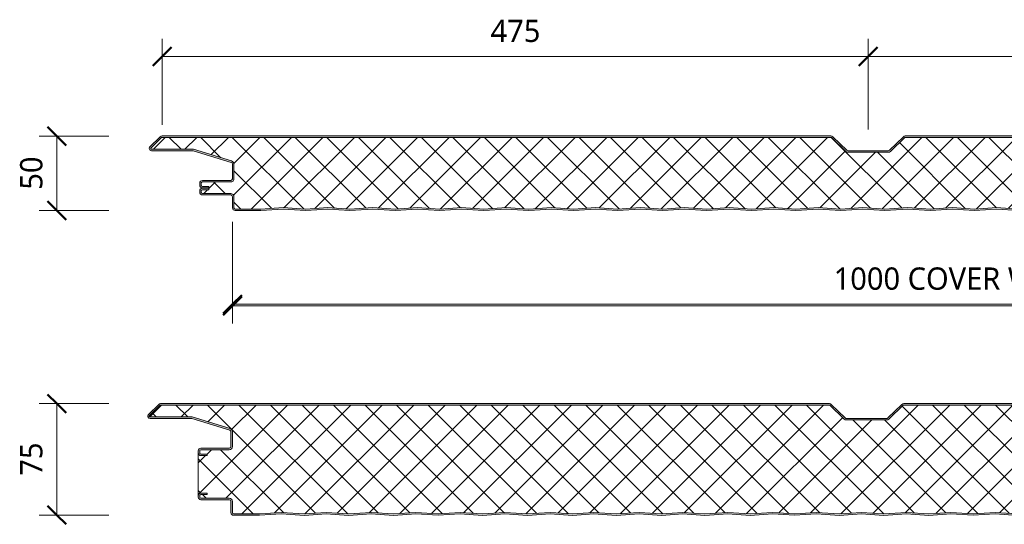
# Model space of a CAD drawing. Header units: millimetres. Extents: x 12686 to 20863, y -5950 to 1224.
# Tile 2 of 10: x 12686 to 13349, y -5386 to -5046. Entities that reach past the tile are written whole.
import ezdxf

# ---------------------------------------------------------------- set-up
doc = ezdxf.new("R2010")
doc.units = ezdxf.units.MM
for name, color, linetype, lineweight in [('A-ANNO-DIMS', 211, 'Continuous', 9), ('A-ANNO-DIMS-5', 211, 'Continuous', 9), ('A-DETL-GENF', 92, 'Continuous', 13)]:
    doc.layers.add(name, color=color, linetype=linetype, lineweight=lineweight)
doc.styles.add('Yu Gothic', font='Yu Gothic.ttf', dxfattribs={"height": 15})
doc.dimstyles.new('Diagonal', dxfattribs={"dimscale": 304.8, "dimtxt": 17.413553, "dimasz": 0.04101, "dimexe": 0.03937, "dimexo": 0.024606, "dimgap": 0.024606, "dimtad": 1, "dimdec": 0, "dimzin": 0, "dimdsep": 46, "dimtxsty": 'Yu Gothic', "dimblk1": 'OBLIQUE', "dimblk2": 'OBLIQUE', "dimsah": 1, "dimcen": 0.09, "dimazin": 0, "dimtfac": 1, "dimtdec": 4, "dimtix": 1, "dimtmove": 0, "dimatfit": 3, "dimfxl": 1, "dimtvp": 1, "dimtfill": 1, "dimtolj": 1, "dimtzin": 0, "dimarcsym": 2})

# ---------------------------------------------------------------- blocks, each defined once
blk = doc.blocks.new('HFX 1000 - 1 RIB - SATINLINE - HFX 1000 50mm - 1 RIB - SATINLINE-4428270-ALL PANELS 3')
at = {"layer": 'A-DETL-GENF'}
h = blk.add_hatch(color=256, dxfattribs=at)
h.paths.add_polyline_path([(259.08, -0.04), (274.65, 0.99), (289.57, -0.01), (304.01, 0.96), (318.87, -0.04), (334.37, 0.99), (349.28, -0.01), (364.37, 0.99), (379.14, 0), (394.09, 0.99), (409.35, -0.03), (424.42, 0.94), (439, -0.04), (454.74, 0.98), (469.42, -0.01), (484.51, 0.99), (499.28, 0), (514.23, 0.99), (529.14, -0.01), (544.51, 0.97), (559.42, -0.03), (575.07, 0.97), (589.7, -0.01), (604.16, 0.96), (619.08, -0.04), (634.65, 0.99), (649.57, -0.01), (664.25, 0.94), (678.87, -0.04), (694.37, 0.99), (709.28, -0.01), (724.37, 0.99), (739.14, 0), (754.09, 0.99), (769, -0.01), (784.37, 0.97), (799.28, -0.03), (814.65, 0.99), (829.57, -0.01), (844.01, 0.96), (858.87, -0.04), (874.37, 0.99), (889.28, -0.01), (904.37, 0.99), (919.14, 0), (934.09, 0.99), (949, -0.01), (964.09, 0.99), (979.2, 0), (996.6, 0.05), (997, 0.19), (997.27, 0.34), (997.57, 0.63), (997.82, 1), (997.96, 1.43), (998, 1.86), (998, 5.96), (997.9, 6.52), (997.76, 6.86), (997.48, 7.23), (997, 7.57), (993.22, 9.75), (992.79, 9.93), (992.32, 9.99), (978.89, 10.04), (978.6, 10.16), (978.35, 10.35), (978.16, 10.59), (978.04, 10.88), (978, 11.19), (977.99, 13.31), (977.94, 13.66), (977.76, 14.09), (977.48, 14.47), (977.1, 14.75), (976.67, 14.93), (976.2, 14.99), (972, 14.99), (972, 13.99), (976.41, 13.97), (976.77, 13.76), (976.98, 13.4), (977, 13.19), (977, 11.19), (977.08, 10.63), (977.3, 10.09), (977.65, 9.64), (978.1, 9.29), (978.63, 9.07), (979.2, 8.99), (992.54, 8.99), (996.77, 6.52), (996.98, 6.16), (997, 5.96), (996.98, 1.61), (996.8, 1.27), (996.49, 1.05), (996.12, 1), (978.1, 1.05), (964, 2), (948.86, 1), (934, 2), (919.14, 1), (904.28, 2), (889.28, 0.99), (874.28, 2), (858.45, 0.99), (844.01, 1.96), (829.57, 0.99), (814.57, 2), (799.28, 0.97), (784, 2), (768.86, 1), (754, 2), (739.14, 1), (724.28, 2), (709.14, 1), (694.28, 2), (678.45, 0.99), (664.01, 1.96), (649.57, 0.99), (634.57, 2), (619.08, 0.96), (604.14, 1.96), (589.7, 0.99), (574.7, 2), (559.14, 0.99), (544.14, 2), (529, 1), (514.14, 2), (499.28, 1), (484.42, 2), (469.28, 1), (454.42, 2), (438.94, 0.97), (424.14, 1.96), (409, 0.99), (394, 2), (379.14, 1), (364.28, 2), (349.28, 0.99), (334.28, 2), (318.45, 0.99), (304.01, 1.96), (289.57, 0.99), (274.57, 2), (259.08, 0.96), (244.14, 1.96), (229.7, 0.99), (214.7, 2), (199, 1), (184.14, 2), (169, 1), (154.14, 2), (139.28, 1), (124.42, 2), (109.42, 0.99), (94.42, 2), (78.94, 0.97), (64.14, 1.96), (48.97, 1), (34, 2), (19.11, 1), (1.59, 1.02), (1.23, 1.23), (1.03, 1.59), (1, 1.8), (1, 9.3), (0.93, 9.86), (0.71, 10.4), (0.36, 10.85), (-0.1, 11.2), (-0.63, 11.42), (-1.2, 11.5), (-20.41, 11.52), (-20.77, 11.73), (-20.97, 12.09), (-21, 12.3), (-20.97, 13.4), (-20.77, 13.76), (-20.41, 13.97), (-20.2, 14), (-16, 14), (-16, 15), (-20.2, 15), (-20.67, 14.93), (-21.15, 14.72), (-21.47, 14.47), (-21.76, 14.1), (-21.94, 13.66), (-22, 13.2), (-21.99, 12.21), (-21.94, 11.83), (-21.76, 11.4), (-21.47, 11.02), (-21, 10.7), (-20.67, 10.56), (-20.2, 10.5), (-0.89, 10.45), (-0.6, 10.33), (-0.35, 10.14), (-0.15, 9.86), (-0.04, 9.61), (0, 9.3), (0, 1.8), (0.1, 1.23), (0.24, 0.9), (0.53, 0.52), (1, 0.2), (1.33, 0.06), (2.22, 0), (19.98, 0.05), (34.05, 1), (49.35, -0.03), (64.14, 0.96), (79, -0.04), (94.51, 0.99), (109.67, 0.01), (124.51, 0.99), (139.28, 0), (154.23, 0.99), (169.14, -0.01), (184.51, 0.97), (199.42, -0.03), (214.79, 0.99), (229.7, -0.01), (244.16, 0.96), (251.62, 0.46)])
h.paths.add_polyline_path([(976.2, 15.19), (976.67, 15.25), (977.1, 15.43), (977.48, 15.72), (977.81, 16.22), (977.94, 16.52), (978, 17.37), (978.04, 19.3), (978.16, 19.59), (978.35, 19.84), (978.63, 20.04), (978.89, 20.15), (979.2, 20.19), (992.54, 20.22), (992.79, 20.25), (993.22, 20.43), (997.1, 22.67), (997.48, 22.96), (997.76, 23.33), (997.94, 23.76), (998, 24.23), (997.99, 28.51), (997.9, 28.97), (997.76, 29.29), (997.48, 29.66), (997, 29.99), (996.67, 30.13), (996.04, 30.19), (966.7, 30.15), (966.36, 30.05), (965.76, 29.67), (965.38, 29.4), (964.92, 29.33), (964.48, 29.47), (963.68, 30.04), (963.32, 30.15), (962.95, 30.19), (953.89, 30.23), (953.6, 30.35), (953.23, 30.7), (953.15, 30.82), (953.04, 31.08), (953, 31.39), (953, 38.39), (952.9, 38.97), (952.76, 39.29), (952.48, 39.66), (952, 39.99), (951.67, 40.13), (951.2, 40.19), (913.85, 40.23), (913.56, 40.35), (913.07, 40.77), (903.63, 49.89), (903.55, 49.96), (902.99, 50.15), (902.66, 50.19), (452.34, 50.15), (452.2, 50.13), (451.67, 49.88), (451.41, 49.68), (441.73, 40.33), (441.48, 40.23), (441.17, 40.19), (413.85, 40.23), (413.56, 40.35), (413.07, 40.77), (403.71, 49.84), (403.4, 50.02), (402.99, 50.15), (402.66, 50.19), (-47.66, 50.15), (-47.79, 50.13), (-48.22, 49.96), (-48.7, 49.58), (-55.75, 42.64), (-55.91, 42.3), (-55.99, 41.93), (-55.98, 41.55), (-55.88, 41.19), (-55.7, 40.86), (-55.44, 40.58), (-55.13, 40.37), (-54.54, 40.21), (-54.26, 40.19), (-26.2, 40.14), (-0.57, 32.28), (-0.33, 32.09), (-0.15, 31.84), (-0.04, 31.56), (0, 31.26), (-0.04, 21.08), (-0.16, 20.79), (-0.35, 20.54), (-0.63, 20.34), (-0.89, 20.23), (-1.2, 20.19), (-20.41, 20.16), (-20.67, 20.13), (-21.1, 19.95), (-21.47, 19.66), (-21.76, 19.29), (-21.94, 18.86), (-22, 18.39), (-22, 16.99), (-21.9, 16.42), (-21.76, 16.09), (-21.47, 15.72), (-21, 15.39), (-20.67, 15.25), (-19.84, 15.19), (-16, 15.24), (-16, 16.19), (-20.41, 16.22), (-20.77, 16.42), (-20.97, 16.78), (-21, 16.99), (-20.97, 18.6), (-20.77, 18.96), (-20.41, 19.16), (-20.2, 19.19), (-1.2, 19.19), (-0.63, 19.26), (-0.1, 19.48), (0.36, 19.83), (0.71, 20.29), (0.93, 20.82), (1, 21.39), (1, 31.26), (0.93, 31.81), (0.72, 32.33), (0.39, 32.78), (-0.05, 33.13), (-0.56, 33.36), (-26.2, 41.19), (-54.54, 41.21), (-54.82, 41.36), (-54.97, 41.61), (-54.99, 41.86), (-54.88, 42.13), (-54.54, 42.49), (-47.66, 49.19), (402.99, 49.19), (412.62, 39.81), (413.07, 39.47), (413.59, 39.26), (414.15, 39.19), (441.17, 39.19), (441.73, 39.26), (442.26, 39.47), (442.71, 39.81), (452.34, 49.19), (902.99, 49.19), (912.62, 39.81), (913.07, 39.47), (913.59, 39.26), (914.15, 39.19), (951.41, 39.16), (951.77, 38.96), (951.98, 38.6), (952, 38.39), (952, 31.39), (952.08, 30.82), (952.3, 30.29), (952.65, 29.83), (953.1, 29.48), (953.63, 29.26), (954.2, 29.19), (963.35, 29.19), (963.67, 28.83), (964.07, 28.55), (964.52, 28.38), (965, 28.32), (965.48, 28.38), (965.93, 28.55), (966.33, 28.83), (966.65, 29.19), (996.41, 29.16), (996.77, 28.96), (996.98, 28.6), (997, 28.39), (996.98, 24.02), (996.77, 23.66), (996.6, 23.54), (992.54, 21.19), (979.2, 21.19), (978.63, 21.11), (978.1, 20.9), (977.65, 20.55), (977.3, 20.09), (977.08, 19.56), (977, 18.99), (976.98, 16.78), (976.77, 16.42), (976.41, 16.22), (976.2, 16.19), (972, 16.19), (972.03, 15.19), (975.62, 15.19)])
h = blk.add_hatch(dxfattribs=at)
h.set_pattern_fill('FP_1', color=256, style=0, pattern_type=2)
h.set_pattern_definition([(45, (-12829.426, 5174.747), (-10.606602, 10.606602), []), (135, (-12829.426, 5174.747), (-10.606602, -10.606602), [])])
h.paths.add_polyline_path([(619.08, 0.96), (634.57, 2), (649.57, 0.99), (664.01, 1.96), (678.87, 0.96), (694.28, 2), (709.28, 0.99), (724.28, 2), (739.14, 1), (754, 2), (769, 0.99), (784, 2), (799.28, 0.97), (814.57, 2), (829.57, 0.99), (844.01, 1.96), (858.87, 0.96), (874.28, 2), (889.28, 0.99), (904.28, 2), (919.14, 1), (934, 2), (949, 0.99), (964, 2), (978.9, 1), (996.49, 1.05), (996.8, 1.27), (996.91, 1.43), (997, 1.8), (997, 5.96), (996.9, 6.36), (996.6, 6.65), (992.54, 8.99), (979.2, 8.99), (978.63, 9.07), (978.1, 9.29), (977.65, 9.64), (977.3, 10.09), (977.08, 10.63), (977, 11.19), (977, 13.19), (976.9, 13.59), (976.6, 13.89), (976.2, 13.99), (972, 13.99), (972, 16.19), (976.41, 16.22), (976.77, 16.42), (976.9, 16.59), (977, 16.99), (977, 18.99), (977.08, 19.56), (977.3, 20.09), (977.65, 20.55), (978.1, 20.9), (978.63, 21.11), (979.2, 21.19), (992.54, 21.19), (996.77, 23.66), (996.9, 23.83), (997, 24.23), (997, 28.39), (996.9, 28.79), (996.6, 29.08), (996.2, 29.19), (966.65, 29.19), (966.33, 28.83), (965.93, 28.55), (965.48, 28.38), (965, 28.32), (964.52, 28.38), (964.07, 28.55), (963.67, 28.83), (963.35, 29.19), (954.2, 29.19), (953.63, 29.26), (952.95, 29.6), (952.65, 29.83), (952.3, 30.29), (952.08, 30.82), (952, 31.39), (952, 38.39), (951.9, 38.79), (951.6, 39.08), (951.2, 39.19), (914.15, 39.19), (913.59, 39.26), (913.07, 39.47), (912.62, 39.81), (902.99, 49.19), (452.34, 49.19), (442.71, 39.81), (442.26, 39.47), (441.73, 39.26), (441.17, 39.19), (414.15, 39.19), (413.59, 39.26), (413.07, 39.47), (412.62, 39.81), (402.99, 49.19), (-47.66, 49.19), (-54.91, 42.11), (-54.97, 41.98), (-54.95, 41.56), (-54.79, 41.34), (-54.54, 41.21), (-54.4, 41.19), (-26.2, 41.19), (-0.56, 33.36), (-0.05, 33.13), (0.39, 32.78), (0.72, 32.33), (0.93, 31.81), (1, 31.26), (1, 21.39), (0.93, 20.82), (0.71, 20.29), (0.36, 19.83), (-0.1, 19.48), (-0.63, 19.26), (-1.2, 19.19), (-20.41, 19.16), (-20.77, 18.96), (-20.89, 18.79), (-21, 18.39), (-21, 16.99), (-20.89, 16.59), (-20.6, 16.3), (-20.2, 16.19), (-16, 16.19), (-16, 14), (-20.41, 13.97), (-20.77, 13.76), (-20.89, 13.6), (-21, 13.2), (-21, 12.3), (-20.89, 11.9), (-20.6, 11.6), (-20.2, 11.5), (-1.2, 11.5), (-0.63, 11.42), (-0.1, 11.2), (0.36, 10.85), (0.71, 10.4), (0.93, 9.86), (1, 9.3), (1, 1.8), (1.11, 1.4), (1.4, 1.1), (1.8, 1), (19.11, 1), (34, 2), (49.35, 0.97), (64.14, 1.96), (79, 0.96), (94.42, 2), (109.67, 1.01), (124.42, 2), (139.28, 1), (154.14, 2), (169.14, 0.99), (184.14, 2), (199.42, 0.97), (214.7, 2), (229.7, 0.99), (244.14, 1.96), (259.08, 0.96), (274.57, 2), (289.57, 0.99), (304.01, 1.96), (318.87, 0.96), (334.28, 2), (349.28, 0.99), (364.28, 2), (379.14, 1), (394, 2), (409.35, 0.97), (424.14, 1.96), (439, 0.96), (454.42, 2), (469.42, 0.99), (484.42, 2), (499.28, 1), (514.14, 2), (529.14, 0.99), (544.14, 2), (559.42, 0.97), (574.7, 2), (589.7, 0.99), (604.14, 1.96)])
for p, q in [((-48.59, 49.68), (-55.51, 42.94)), ((-47.66, 49.19), (-54.82, 42.22)), ((202.66, 49.19), (-47.66, 49.19)), ((202.66, 50.19), (-47.33, 50.19)), ((402.66, 50.19), (202.66, 50.19)), ((402.99, 49.19), (202.66, 49.19)), ((412.62, 39.81), (402.99, 49.19)), ((413.32, 40.53), (403.92, 49.68)), ((451.41, 49.68), (442.01, 40.53)), ((452.34, 49.19), (442.71, 39.81)), ((652.66, 49.19), (452.34, 49.19)), ((652.66, 50.19), (452.66, 50.19)), ((-54.4, 41.19), (-26.2, 41.19)), ((-54.4, 40.19), (-26.35, 40.19)), ((-26.35, 40.19), (-0.85, 32.41)), ((-26.2, 41.19), (-0.56, 33.36)), ((441.17, 40.19), (414.15, 40.19)), ((441.17, 39.19), (414.15, 39.19)), ((0, 31.26), (0, 21.39)), ((1, 31.26), (1, 21.39)), ((-1.2, 20.19), (-20.2, 20.19)), ((-22, 18.39), (-22, 16.99)), ((-21, 18.39), (-21, 16.99)), ((-1.2, 19.19), (-20.2, 19.19)), ((-20.2, 16.19), (-16, 16.19)), ((-20.2, 15.19), (-16, 15.19)), ((-16, 15), (-20.2, 15)), ((-16, 14), (-20.2, 14)), ((-16, 16.19), (-16, 15.24)), ((-16, 15.24), (-16, 14)), ((-22, 13.2), (-22, 12.3)), ((-21, 13.2), (-21, 12.3)), ((-20.2, 11.5), (-1.2, 11.5)), ((-20.2, 10.5), (-1.2, 10.5)), ((0, 9.3), (0, 1.8)), ((1, 9.3), (1, 1.8)), ((1.8, 1), (19.11, 1)), ((19.11, 1), (34, 2)), ((19.14, 0), (34, 1)), ((34, 2), (49.35, 0.97)), ((34, 1), (49.35, -0.03)), ((49.35, 0.97), (64.14, 1.96)), ((49.35, -0.03), (64.14, 0.96)), ((64.14, 1.96), (79, 0.96)), ((64.14, 0.96), (79, -0.04)), ((79, 0.96), (94.42, 2)), ((79, -0.04), (94.42, 1)), ((94.42, 2), (109.42, 0.99)), ((94.42, 1), (109.42, -0.01)), ((109.42, 0.99), (124.42, 2)), ((109.42, -0.01), (124.42, 1)), ((124.42, 2), (139.28, 1)), ((124.42, 1), (139.28, 0)), ((139.28, 1), (154.14, 2)), ((139.28, 0), (154.14, 1)), ((154.14, 2), (169.14, 0.99)), ((154.14, 1), (169.14, -0.01)), ((169.14, 0.99), (184.14, 2)), ((169.14, -0.01), (184.14, 1)), ((184.14, 2), (199.42, 0.97)), ((184.14, 1), (199.42, -0.03)), ((199.42, 0.97), (214.7, 2)), ((199.42, -0.03), (214.7, 1)), ((214.7, 2), (229.7, 0.99)), ((214.7, 1), (229.7, -0.01)), ((229.7, 0.99), (244.14, 1.96)), ((229.7, -0.01), (244.14, 0.96)), ((244.14, 1.96), (259.08, 0.96)), ((244.14, 0.96), (259.08, -0.04)), ((259.08, 0.96), (274.57, 2)), ((259.08, -0.04), (274.57, 1)), ((274.57, 2), (289.57, 0.99)), ((274.57, 1), (289.57, -0.01)), ((289.57, 0.99), (304.01, 1.96)), ((289.57, -0.01), (304.01, 0.96)), ((304.01, 1.96), (318.87, 0.96)), ((304.01, 0.96), (318.87, -0.04)), ((318.87, 0.96), (334.28, 2)), ((318.87, -0.04), (334.28, 1)), ((334.28, 2), (349.28, 0.99)), ((334.28, 1), (349.28, -0.01)), ((349.28, 0.99), (364.28, 2)), ((349.28, -0.01), (364.28, 1)), ((364.28, 2), (379.14, 1)), ((364.28, 1), (379.14, 0)), ((379.14, 1), (394, 2)), ((379.14, 0), (394, 1)), ((394, 2), (409.35, 0.97)), ((394, 1), (409.35, -0.03)), ((409.35, 0.97), (424.14, 1.96)), ((409.35, -0.03), (424.14, 0.96)), ((424.14, 1.96), (439, 0.96)), ((424.14, 0.96), (439, -0.04)), ((439, 0.96), (454.42, 2)), ((439, -0.04), (454.42, 1)), ((454.42, 2), (469.42, 0.99)), ((454.42, 1), (469.42, -0.01)), ((469.42, 0.99), (484.42, 2)), ((469.42, -0.01), (484.42, 1)), ((484.42, 2), (499.28, 1)), ((484.42, 1), (499.28, 0)), ((499.28, 1), (514.14, 2)), ((499.28, 0), (514.14, 1)), ((514.14, 2), (529.14, 0.99)), ((514.14, 1), (529.14, -0.01)), ((1.8, 0), (19.14, 0))]:
    blk.add_line(p, q, dxfattribs=at)
for centre, radius, start, end in [((-47.33, 48.39), 1.8, 90, 134.24149), ((402.66, 48.39), 1.8, 45.75851, 90), ((452.66, 48.39), 1.8, 90, 134.24149), ((-54.4, 41.79), 1.6, 134.24149, 270), ((-54.4, 41.79), 0.6, 134.24149, 270), ((414.15, 41.39), 2.2, 225.75851, 270), ((414.15, 41.39), 1.2, 225.75851, 270), ((441.17, 41.39), 1.2, 270, 314.24149), ((441.17, 41.39), 2.2, 270, 314.24149), ((-1.2, 31.26), 2.2, 0, 73.02327), ((-1.2, 31.26), 1.2, 360, 73.02327), ((-20.2, 18.39), 1.8, 90, 180), ((-1.2, 21.39), 1.2, 270, 360), ((-1.2, 21.39), 2.2, 270, 0), ((-20.2, 16.99), 1.8, 180, 270), ((-20.2, 13.2), 1.8, 90, 180), ((-20.2, 18.39), 0.8, 90, 180), ((-20.2, 18.39), 0.8, 150, 180), ((-20.2, 16.99), 0.8, 180, 210), ((-20.2, 16.99), 0.8, 180, 270), ((-20.2, 13.2), 0.8, 90, 180), ((-20.2, 13.2), 0.8, 150, 180), ((-20.2, 12.3), 1.8, 180, 270), ((-20.2, 12.3), 0.8, 180, 210), ((-20.2, 12.3), 0.8, 180, 270), ((-1.2, 9.3), 2.2, 0, 90), ((-1.2, 9.3), 1.2, 360, 90), ((1.8, 1.8), 1.8, 180, 270), ((1.8, 1.8), 0.8, 180, 210), ((1.8, 1.8), 0.8, 180, 270)]:
    blk.add_arc(centre, radius, start, end, dxfattribs=at)
blk = doc.blocks.new('HFX 1000 - 1 RIB - SATINLINE - HFX 1000 75mm - 1 RIB - SATINLINE-4428272-ALL PANELS 3')
at = {"layer": 'A-DETL-GENF'}
h = blk.add_hatch(color=256, dxfattribs=at)
h.paths.add_polyline_path([(619.08, -0.04), (634.93, 0.97), (649.57, -0.01), (664.01, 0.96), (678.87, -0.04), (694.37, 0.99), (709.28, -0.01), (724.37, 0.99), (739.14, 0), (754.09, 0.99), (769, -0.01), (784.37, 0.97), (799.28, -0.03), (814.93, 0.97), (829.57, -0.01), (844.01, 0.96), (858.87, -0.04), (874.65, 0.97), (889.28, -0.01), (904.37, 0.99), (919.14, 0), (934.09, 0.99), (949, -0.01), (964.09, 0.99), (979.2, 0), (996.6, 0.05), (997, 0.19), (997.27, 0.34), (997.57, 0.63), (997.82, 1), (997.96, 1.43), (998, 1.86), (998, 5.96), (997.9, 6.52), (997.76, 6.86), (997.48, 7.23), (997, 7.57), (993.22, 9.75), (992.73, 9.94), (992.32, 9.99), (978.89, 10.04), (978.6, 10.16), (978.35, 10.35), (978.16, 10.59), (978.04, 10.88), (978, 11.56), (978, 13.19), (977.94, 13.66), (977.76, 14.09), (977.48, 14.47), (977, 14.79), (976.67, 14.93), (975.92, 14.99), (972, 14.99), (972, 13.99), (976.41, 13.97), (976.77, 13.76), (976.98, 13.4), (977, 13.19), (977, 11.19), (977.08, 10.63), (977.3, 10.09), (977.65, 9.64), (978.1, 9.29), (978.63, 9.07), (979.2, 8.99), (992.54, 8.99), (996.77, 6.52), (996.98, 6.16), (997, 5.96), (996.98, 1.61), (996.8, 1.27), (996.49, 1.05), (996.12, 1), (978.1, 1.05), (964, 2), (948.86, 1), (934, 2), (919.14, 1), (904.28, 2), (889.28, 0.99), (874.28, 2), (858.45, 0.99), (844.01, 1.96), (829.57, 0.99), (814.57, 2), (799, 0.99), (784, 2), (768.86, 1), (754, 2), (739.14, 1), (724.28, 2), (709.14, 1), (694.28, 2), (678.45, 0.99), (664.01, 1.96), (649.57, 0.99), (634.57, 2), (618.87, 0.97), (604.14, 1.96), (589.7, 0.99), (574.7, 2), (559.14, 0.99), (544.14, 2), (529, 1), (514.14, 2), (499.28, 1), (484.42, 2), (469.28, 1), (454.42, 2), (438.94, 0.97), (424.14, 1.96), (409, 0.99), (394, 2), (379.14, 1), (364.28, 2), (349.28, 0.99), (334.28, 2), (318.45, 0.99), (304.01, 1.96), (289.57, 0.99), (274.57, 2), (259.08, 0.96), (244.14, 1.96), (229.7, 0.99), (214.7, 2), (199, 1), (184.14, 2), (169, 1), (154.14, 2), (139.28, 1), (124.42, 2), (109.42, 0.99), (94.42, 2), (78.94, 0.97), (64.14, 1.96), (48.97, 1), (34, 2), (19.11, 1), (1.59, 1.02), (1.23, 1.23), (1.03, 1.59), (1, 1.8), (1, 9.3), (0.93, 9.86), (0.71, 10.4), (0.36, 10.85), (-0.1, 11.2), (-0.63, 11.42), (-1.2, 11.5), (-20.41, 11.52), (-20.77, 11.73), (-20.97, 12.09), (-21, 12.3), (-20.97, 13.4), (-20.77, 13.76), (-20.41, 13.97), (-20.2, 14), (-16, 14), (-16, 15), (-20.41, 14.97), (-20.67, 14.93), (-21.1, 14.75), (-21.47, 14.47), (-21.76, 14.1), (-21.94, 13.66), (-22, 13.2), (-21.98, 12.18), (-21.9, 11.73), (-21.76, 11.4), (-21.47, 11.02), (-21, 10.7), (-20.67, 10.56), (-20.2, 10.5), (-0.89, 10.45), (-0.6, 10.33), (-0.35, 10.14), (-0.16, 9.9), (-0.04, 9.61), (0, 9.3), (0, 1.8), (0.06, 1.33), (0.36, 0.75), (0.53, 0.52), (1, 0.2), (1.33, 0.06), (1.8, 0), (19.53, 0.02), (34.05, 1), (49.35, -0.03), (64.14, 0.96), (79, -0.04), (94.51, 0.99), (109.42, -0.01), (124.51, 0.99), (139.28, 0), (154.23, 0.99), (169.14, -0.01), (184.51, 0.97), (199.42, -0.03), (214.79, 0.99), (229.7, -0.01), (244.16, 0.96), (259.08, -0.04), (274.65, 0.99), (289.57, -0.01), (304.01, 0.96), (318.87, -0.04), (334.37, 0.99), (349.28, -0.01), (364.37, 0.99), (379.14, 0), (394.09, 0.99), (409.35, -0.03), (424.14, 0.96), (439, -0.04), (454.51, 0.99), (469.83, 0.02), (484.51, 0.99), (499.28, 0), (514.23, 0.99), (529.14, -0.01), (544.51, 0.97), (559.42, -0.03), (575.07, 0.97), (589.7, -0.01), (604.16, 0.96), (618.63, -0.01)])
h.paths.add_polyline_path([(-16, 40.19), (-16, 41.19), (-20.41, 41.22), (-20.77, 41.42), (-20.97, 41.78), (-21, 41.99), (-20.97, 43.6), (-20.77, 43.96), (-20.41, 44.16), (-20.2, 44.19), (-1.2, 44.19), (-0.63, 44.26), (-0.1, 44.48), (0.36, 44.83), (0.72, 45.33), (0.93, 45.85), (1, 46.39), (1, 56.26), (0.93, 56.81), (0.72, 57.33), (0.39, 57.78), (-0.05, 58.13), (-0.56, 58.36), (-26.2, 66.19), (-54.54, 66.21), (-54.82, 66.36), (-54.97, 66.61), (-54.99, 66.86), (-54.88, 67.13), (-54.67, 67.36), (-47.66, 74.19), (402.99, 74.19), (412.62, 64.81), (413.07, 64.47), (413.59, 64.26), (414.15, 64.19), (441.17, 64.19), (441.73, 64.26), (442.26, 64.47), (442.71, 64.81), (452.34, 74.19), (902.99, 74.19), (912.62, 64.81), (913.07, 64.47), (913.59, 64.26), (914.15, 64.19), (951.41, 64.16), (951.77, 63.96), (951.98, 63.6), (952, 63.39), (952.03, 56.21), (952.08, 55.82), (952.3, 55.29), (952.65, 54.83), (953.1, 54.48), (953.63, 54.26), (954.2, 54.19), (963.35, 54.19), (963.67, 53.83), (964.07, 53.55), (964.52, 53.38), (965, 53.32), (965.48, 53.38), (965.93, 53.55), (966.33, 53.83), (966.65, 54.19), (996.41, 54.16), (996.77, 53.96), (996.98, 53.6), (997, 53.39), (996.98, 49.02), (996.77, 48.66), (996.6, 48.54), (992.54, 46.19), (979.2, 46.19), (978.63, 46.11), (978.1, 45.9), (977.65, 45.55), (977.3, 45.09), (977.08, 44.56), (977, 43.99), (976.98, 41.78), (976.77, 41.42), (976.41, 41.22), (976.2, 41.19), (972, 41.19), (972, 40.19), (976.2, 40.19), (976.67, 40.25), (977.1, 40.43), (977.48, 40.72), (977.76, 41.09), (977.94, 41.52), (978, 41.99), (978.04, 44.3), (978.16, 44.59), (978.35, 44.84), (978.63, 45.04), (978.89, 45.15), (979.2, 45.19), (992.73, 45.24), (992.79, 45.25), (993.22, 45.43), (997.1, 47.67), (997.48, 47.96), (997.76, 48.33), (997.94, 48.76), (998, 49.23), (998, 53.39), (997.94, 53.86), (997.76, 54.29), (997.48, 54.66), (997, 54.99), (996.63, 55.13), (996.04, 55.19), (966.7, 55.15), (966.36, 55.05), (965.76, 54.67), (965.38, 54.4), (964.92, 54.33), (964.48, 54.47), (963.67, 55.04), (963.32, 55.15), (962.95, 55.19), (953.89, 55.23), (953.46, 55.46), (953.35, 55.54), (953.16, 55.79), (953.03, 56.21), (953, 56.39), (953, 63.39), (952.94, 63.86), (952.76, 64.29), (952.48, 64.66), (952, 64.99), (951.67, 65.13), (950.84, 65.19), (913.85, 65.23), (913.56, 65.35), (913.07, 65.77), (903.59, 74.93), (903.47, 74.99), (902.99, 75.15), (902.66, 75.19), (452.34, 75.15), (452.2, 75.13), (451.64, 74.85), (451.41, 74.68), (441.73, 65.33), (441.48, 65.23), (441.17, 65.19), (413.85, 65.23), (413.56, 65.35), (413.07, 65.77), (403.65, 74.88), (403.43, 75.01), (402.99, 75.15), (402.66, 75.19), (-47.66, 75.15), (-47.79, 75.13), (-48.22, 74.96), (-48.7, 74.58), (-55.75, 67.64), (-55.91, 67.3), (-55.99, 66.93), (-55.98, 66.55), (-55.88, 66.19), (-55.7, 65.86), (-55.44, 65.58), (-55.13, 65.37), (-54.54, 65.21), (-53.99, 65.19), (-26.2, 65.14), (-0.56, 57.27), (-0.33, 57.09), (-0.15, 56.84), (-0.04, 56.56), (0, 56.21), (-0.04, 46.08), (-0.16, 45.79), (-0.35, 45.54), (-0.63, 45.34), (-0.89, 45.23), (-1.22, 45.19), (-20.41, 45.16), (-20.67, 45.13), (-21.1, 44.95), (-21.47, 44.66), (-21.8, 44.19), (-21.94, 43.86), (-22, 43.39), (-22, 41.99), (-21.86, 41.32), (-21.76, 41.09), (-21.47, 40.72), (-21.1, 40.43), (-20.67, 40.25), (-20.2, 40.19), (-18.41, 40.19)])
h = blk.add_hatch(dxfattribs=at)
h.set_pattern_fill('FP_2', color=256, style=0, pattern_type=2)
h.set_pattern_definition([(45, (-12828.428, 5379.941), (-10.606602, 10.606602), []), (135, (-12828.428, 5379.941), (-10.606602, -10.606602), [])])
h.paths.add_polyline_path([(619.08, 0.96), (634.57, 2), (649.57, 0.99), (664.01, 1.96), (678.87, 0.96), (694.28, 2), (709.28, 0.99), (724.28, 2), (739.14, 1), (754, 2), (769, 0.99), (784, 2), (799.28, 0.97), (814.57, 2), (829.57, 0.99), (844.01, 1.96), (858.87, 0.96), (874.28, 2), (889.28, 0.99), (904.28, 2), (919.14, 1), (934, 2), (949, 0.99), (964, 2), (978.9, 1), (996.49, 1.05), (996.8, 1.27), (996.91, 1.43), (997, 1.8), (997, 5.96), (996.9, 6.36), (996.6, 6.65), (992.54, 8.99), (979.2, 8.99), (978.63, 9.07), (978.1, 9.29), (977.65, 9.64), (977.3, 10.09), (977.08, 10.63), (977, 11.56), (977, 13.19), (976.9, 13.59), (976.6, 13.89), (976.2, 13.99), (972, 13.99), (972, 14.99), (976.2, 14.99), (976.67, 14.93), (977.1, 14.75), (977.48, 14.47), (977.76, 14.09), (977.94, 13.66), (978, 13.19), (978, 41.99), (977.86, 41.32), (977.76, 41.09), (977.48, 40.72), (977.1, 40.43), (976.67, 40.25), (976.2, 40.19), (972, 40.19), (972, 41.19), (976.41, 41.22), (976.77, 41.42), (976.9, 41.59), (977, 41.99), (977, 43.99), (977.08, 44.56), (977.3, 45.09), (977.65, 45.55), (978.1, 45.9), (978.63, 46.11), (979.2, 46.19), (992.54, 46.19), (996.77, 48.66), (996.9, 48.83), (997, 49.23), (997, 53.39), (996.9, 53.79), (996.6, 54.08), (996.2, 54.19), (966.65, 54.19), (966.33, 53.83), (965.93, 53.55), (965.48, 53.38), (965, 53.32), (964.52, 53.38), (964.07, 53.55), (963.67, 53.83), (963.35, 54.19), (954.2, 54.19), (953.63, 54.26), (953.1, 54.48), (952.65, 54.83), (952.3, 55.29), (952.08, 55.82), (952, 56.39), (952, 63.39), (951.9, 63.79), (951.6, 64.08), (951.2, 64.19), (914.15, 64.19), (913.59, 64.26), (913.07, 64.47), (912.62, 64.81), (902.99, 74.19), (452.34, 74.19), (442.71, 64.81), (442.26, 64.47), (441.73, 64.26), (441.17, 64.19), (414.15, 64.19), (413.59, 64.26), (413.07, 64.47), (412.62, 64.81), (402.99, 74.19), (-47.66, 74.19), (-54.91, 67.11), (-54.97, 66.98), (-54.95, 66.56), (-54.79, 66.34), (-54.54, 66.21), (-54.4, 66.19), (-26.2, 66.19), (-0.56, 58.36), (-0.05, 58.13), (0.39, 57.78), (0.72, 57.33), (0.93, 56.81), (1, 56.21), (1, 46.39), (0.93, 45.82), (0.71, 45.29), (0.36, 44.83), (-0.1, 44.48), (-0.63, 44.26), (-1.2, 44.19), (-20.41, 44.16), (-20.77, 43.96), (-20.89, 43.79), (-21, 43.39), (-21, 41.99), (-20.89, 41.59), (-20.6, 41.3), (-20.2, 41.19), (-16, 41.19), (-16, 40.19), (-20.2, 40.19), (-20.67, 40.25), (-21.1, 40.43), (-21.47, 40.72), (-21.76, 41.09), (-21.94, 41.52), (-22, 41.99), (-22, 13.2), (-21.94, 13.66), (-21.76, 14.1), (-21.47, 14.47), (-21.1, 14.75), (-20.67, 14.93), (-20.2, 15), (-16, 15), (-16, 14), (-20.41, 13.97), (-20.77, 13.76), (-20.89, 13.6), (-21, 13.2), (-21, 12.3), (-20.89, 11.9), (-20.6, 11.6), (-20.2, 11.5), (-1.2, 11.5), (-0.63, 11.42), (-0.1, 11.2), (0.36, 10.85), (0.71, 10.4), (0.93, 9.86), (1, 9.3), (1, 1.8), (1.11, 1.4), (1.4, 1.1), (1.8, 1), (19.11, 1), (34, 2), (49.35, 0.97), (64.14, 1.96), (79, 0.96), (94.42, 2), (109.42, 0.99), (124.42, 2), (139.28, 1), (154.14, 2), (169.14, 0.99), (184.14, 2), (199.42, 0.97), (214.7, 2), (229.7, 0.99), (244.14, 1.96), (259.08, 0.96), (274.57, 2), (289.57, 0.99), (304.01, 1.96), (318.87, 0.96), (334.28, 2), (349.28, 0.99), (364.28, 2), (379.14, 1), (394, 2), (409.35, 0.97), (424.14, 1.96), (439, 0.96), (454.42, 2), (469.42, 0.99), (484.42, 2), (499.28, 1), (514.14, 2), (529.14, 0.99), (544.14, 2), (559.42, 0.97), (574.7, 2), (589.7, 0.99), (604.14, 1.96)])
for p, q in [((-48.59, 74.68), (-55.51, 67.94)), ((-47.66, 74.19), (-54.82, 67.22)), ((202.66, 74.19), (-47.66, 74.19)), ((202.66, 75.19), (-47.33, 75.19)), ((402.66, 75.19), (202.66, 75.19)), ((402.99, 74.19), (202.66, 74.19)), ((412.62, 64.81), (402.99, 74.19)), ((413.32, 65.53), (403.92, 74.68)), ((451.41, 74.68), (442.01, 65.53)), ((452.34, 74.19), (442.71, 64.81)), ((652.66, 74.19), (452.34, 74.19)), ((652.66, 75.19), (452.66, 75.19)), ((-54.4, 66.19), (-26.2, 66.19)), ((-54.4, 65.19), (-26.35, 65.19)), ((-26.35, 65.19), (-0.85, 57.41)), ((-26.2, 66.19), (-0.56, 58.36)), ((441.17, 65.19), (414.15, 65.19)), ((441.17, 64.19), (414.15, 64.19)), ((0, 56.26), (0, 46.39)), ((1, 56.26), (1, 46.39)), ((-22, 43.39), (-22, 41.99)), ((-22, 41.99), (-22, 13.2)), ((-21, 43.39), (-21, 41.99)), ((-1.2, 45.19), (-20.2, 45.19)), ((-1.2, 44.19), (-20.2, 44.19)), ((-20.2, 41.19), (-16, 41.19)), ((-16, 40.19), (-20.2, 40.19)), ((-16, 41.19), (-16, 40.19)), ((-20.2, 15), (-16, 15)), ((-16, 14), (-20.2, 14)), ((-16, 15), (-16, 14)), ((-22, 13.2), (-22, 12.3)), ((-21, 13.2), (-21, 12.3)), ((-20.2, 11.5), (-1.2, 11.5)), ((-20.2, 10.5), (-1.2, 10.5)), ((0, 9.3), (0, 1.8)), ((1, 9.3), (1, 1.8)), ((1.8, 1), (19.11, 1)), ((19.11, 1), (34, 2)), ((19.14, 0), (34, 1)), ((34, 2), (49.35, 0.97)), ((34, 1), (49.35, -0.03)), ((49.35, 0.97), (64.14, 1.96)), ((49.35, -0.03), (64.14, 0.96)), ((64.14, 1.96), (79, 0.96)), ((64.14, 0.96), (79, -0.04)), ((79, 0.96), (94.42, 2)), ((79, -0.04), (94.42, 1)), ((94.42, 2), (109.42, 0.99)), ((94.42, 1), (109.42, -0.01)), ((109.42, 0.99), (124.42, 2)), ((109.42, -0.01), (124.42, 1)), ((124.42, 2), (139.28, 1)), ((124.42, 1), (139.28, 0)), ((139.28, 1), (154.14, 2)), ((139.28, 0), (154.14, 1)), ((154.14, 2), (169.14, 0.99)), ((154.14, 1), (169.14, -0.01)), ((169.14, 0.99), (184.14, 2)), ((169.14, -0.01), (184.14, 1)), ((184.14, 2), (199.42, 0.97)), ((184.14, 1), (199.42, -0.03)), ((199.42, 0.97), (214.7, 2)), ((199.42, -0.03), (214.7, 1)), ((214.7, 2), (229.7, 0.99)), ((214.7, 1), (229.7, -0.01)), ((229.7, 0.99), (244.14, 1.96)), ((229.7, -0.01), (244.14, 0.96)), ((244.14, 1.96), (259.08, 0.96)), ((244.14, 0.96), (259.08, -0.04)), ((259.08, 0.96), (274.57, 2)), ((259.08, -0.04), (274.57, 1)), ((274.57, 2), (289.57, 0.99)), ((274.57, 1), (289.57, -0.01)), ((289.57, 0.99), (304.01, 1.96)), ((289.57, -0.01), (304.01, 0.96)), ((304.01, 1.96), (318.87, 0.96)), ((304.01, 0.96), (318.87, -0.04)), ((318.87, 0.96), (334.28, 2)), ((318.87, -0.04), (334.28, 1)), ((334.28, 2), (349.28, 0.99)), ((334.28, 1), (349.28, -0.01)), ((349.28, 0.99), (364.28, 2)), ((349.28, -0.01), (364.28, 1)), ((364.28, 2), (379.14, 1)), ((364.28, 1), (379.14, 0)), ((379.14, 1), (394, 2)), ((379.14, 0), (394, 1)), ((394, 2), (409.35, 0.97)), ((394, 1), (409.35, -0.03)), ((409.35, 0.97), (424.14, 1.96)), ((409.35, -0.03), (424.14, 0.96)), ((424.14, 1.96), (439, 0.96)), ((424.14, 0.96), (439, -0.04)), ((439, 0.96), (454.42, 2)), ((439, -0.04), (454.42, 1)), ((454.42, 2), (469.42, 0.99)), ((454.42, 1), (469.42, -0.01)), ((469.42, 0.99), (484.42, 2)), ((469.42, -0.01), (484.42, 1)), ((484.42, 2), (499.28, 1)), ((484.42, 1), (499.28, 0)), ((499.28, 1), (514.14, 2)), ((499.28, 0), (514.14, 1)), ((514.14, 2), (529.14, 0.99)), ((514.14, 1), (529.14, -0.01)), ((1.8, 0), (19.14, 0))]:
    blk.add_line(p, q, dxfattribs=at)
for centre, radius, start, end in [((-47.33, 73.39), 1.8, 90, 134.24149), ((402.66, 73.39), 1.8, 45.75851, 90), ((452.66, 73.39), 1.8, 90, 134.24149), ((-54.4, 66.79), 1.6, 134.24149, 270), ((-54.4, 66.79), 0.6, 134.24149, 270), ((414.15, 66.39), 2.2, 225.75851, 270), ((414.15, 66.39), 1.2, 225.75851, 270), ((441.17, 66.39), 1.2, 270, 314.24149), ((441.17, 66.39), 2.2, 270, 314.24149), ((-1.2, 56.26), 1.2, 0, 73.02327), ((-1.2, 56.26), 2.2, 0, 73.02327), ((-1.2, 46.39), 1.2, 270, 0), ((-1.2, 46.39), 2.2, 270, 0), ((-20.2, 43.39), 1.8, 90, 180), ((-20.2, 41.99), 1.8, 180, 270), ((-20.2, 43.39), 0.8, 90, 180), ((-20.2, 43.39), 0.8, 150, 180), ((-20.2, 41.99), 0.8, 180, 210), ((-20.2, 41.99), 0.8, 180, 270), ((-20.2, 13.2), 1.8, 90, 180), ((-20.2, 13.2), 0.8, 90, 180), ((-20.2, 13.2), 0.8, 150, 180), ((-20.2, 12.3), 1.8, 180, 270), ((-20.2, 12.3), 0.8, 180, 210), ((-20.2, 12.3), 0.8, 180, 270), ((-1.2, 9.3), 2.2, 0, 90), ((-1.2, 9.3), 1.2, 360, 90), ((1.8, 1.8), 1.8, 180, 270), ((1.8, 1.8), 0.8, 180, 210), ((1.8, 1.8), 0.8, 180, 270)]:
    blk.add_arc(centre, radius, start, end, dxfattribs=at)
blk = doc.blocks.new('DIMBLOCK1-ALL PANELS 3')
at = {"layer": 'A-ANNO-DIMS-5', "lineweight": 50}
for p, q in [((12711.33, -5124.75), (12705.08, -5118.5)), ((12711.33, -5124.75), (12717.58, -5131)), ((12711.33, -5174.75), (12705.08, -5168.5)), ((12711.33, -5174.75), (12717.58, -5181))]:
    blk.add_line(p, q, dxfattribs=at)
at = {"layer": 'A-ANNO-DIMS-5'}
for p, q in [((12711.33, -5124.75), (12699.33, -5124.75)), ((12711.33, -5174.75), (12711.33, -5124.75)), ((12711.33, -5124.75), (12746.16, -5124.75)), ((12711.33, -5174.75), (12699.33, -5174.75)), ((12711.33, -5174.75), (12746.16, -5174.75))]:
    blk.add_line(p, q, dxfattribs=at)
at = {"layer": 'A-ANNO-DIMS-5', "color": 0, "insert": (12686.53, -5160.76), "char_height": 15, "width": 26.4276, "attachment_point": 1, "rotation": 90, "line_spacing_factor": 1.024327, "style": 'Yu Gothic', "bg_fill": 3, "box_fill_scale": 1.25, "bg_fill_color": 9, "bg_fill_true_color": 13158600, "bg_fill_transparency": 0}
blk.add_mtext('50', dxfattribs=at)
blk = doc.blocks.new('_Oblique')
at = {"color": 0, "linetype": 'ByBlock', "lineweight": -2}
blk.add_line((-0.5, -0.5), (0.5, 0.5), dxfattribs=at)
blk = doc.blocks.new('DIMBLOCK2-ALL PANELS 3')
at = {"layer": 'A-ANNO-DIMS-5', "lineweight": 50}
for p, q in [((12711.33, -5304.75), (12705.08, -5298.5)), ((12711.33, -5304.75), (12717.58, -5311)), ((12711.33, -5379.75), (12705.08, -5373.5)), ((12711.33, -5379.75), (12717.58, -5386))]:
    blk.add_line(p, q, dxfattribs=at)
at = {"layer": 'A-ANNO-DIMS-5'}
for p, q in [((12711.33, -5304.75), (12699.33, -5304.75)), ((12711.33, -5379.75), (12711.33, -5304.75)), ((12711.33, -5304.75), (12746.16, -5304.75)), ((12711.33, -5379.75), (12699.33, -5379.75)), ((12711.33, -5379.75), (12746.16, -5379.75))]:
    blk.add_line(p, q, dxfattribs=at)
at = {"layer": 'A-ANNO-DIMS-5', "color": 0, "insert": (12686.53, -5353.26), "char_height": 15, "width": 26.4276, "attachment_point": 1, "rotation": 90, "line_spacing_factor": 1.024327, "style": 'Yu Gothic', "bg_fill": 3, "box_fill_scale": 1.25, "bg_fill_color": 9, "bg_fill_true_color": 13158600, "bg_fill_transparency": 0}
blk.add_mtext('75', dxfattribs=at)
blk = doc.blocks.new('DIMBLOCK5-ALL PANELS 3')
at = {"layer": 'A-ANNO-DIMS-5'}
for p, q in [((12829.43, -5238.92), (12829.43, -5189.29)), ((13827.43, -5238.92), (13827.43, -5189.29)), ((12829.43, -5238.92), (13827.43, -5238.92)), ((12829.43, -5238.92), (12829.43, -5250.92)), ((13827.43, -5238.92), (13827.43, -5250.92))]:
    blk.add_line(p, q, dxfattribs=at)
at = {"layer": 'A-ANNO-DIMS-5', "lineweight": 50}
for p, q in [((12829.43, -5238.92), (12835.68, -5232.67)), ((13827.43, -5238.92), (13833.68, -5232.67)), ((12829.43, -5238.92), (12823.18, -5245.17)), ((13827.43, -5238.92), (13821.18, -5245.17))]:
    blk.add_line(p, q, dxfattribs=at)
at = {"layer": 'A-ANNO-DIMS-5', "color": 0, "insert": (13311.91, -5214.12), "char_height": 15, "width": 39.6414, "attachment_point": 1, "line_spacing_factor": 1.024327, "style": 'Yu Gothic', "bg_fill": 3, "box_fill_scale": 1.25, "bg_fill_color": 9, "bg_fill_true_color": 13158600, "bg_fill_transparency": 0}
blk.add_mtext('998', dxfattribs=at)
blk = doc.blocks.new('DIMBLOCK6-ALL PANELS 3')
at = {"layer": 'A-ANNO-DIMS-5'}
for p, q in [((12782.09, -5071.11), (12782.09, -5059.11)), ((13257.09, -5071.11), (13257.09, -5059.11)), ((12782.09, -5071.11), (13257.09, -5071.11)), ((12782.09, -5071.11), (12782.09, -5117.06)), ((13257.09, -5071.11), (13257.09, -5120.27))]:
    blk.add_line(p, q, dxfattribs=at)
at = {"layer": 'A-ANNO-DIMS-5', "lineweight": 50}
for p, q in [((12782.09, -5071.11), (12788.34, -5064.86)), ((13257.09, -5071.11), (13263.34, -5064.86)), ((12782.09, -5071.11), (12775.84, -5077.36)), ((13257.09, -5071.11), (13250.84, -5077.36))]:
    blk.add_line(p, q, dxfattribs=at)
at = {"layer": 'A-ANNO-DIMS-5', "color": 0, "insert": (13003.07, -5046.31), "char_height": 15, "width": 39.6414, "attachment_point": 1, "line_spacing_factor": 1.024327, "style": 'Yu Gothic', "bg_fill": 3, "box_fill_scale": 1.25, "bg_fill_color": 9, "bg_fill_true_color": 13158600, "bg_fill_transparency": 0}
blk.add_mtext('475', dxfattribs=at)
blk = doc.blocks.new('DIMBLOCK7-ALL PANELS 3')
at = {"layer": 'A-ANNO-DIMS-5'}
for p, q in [((13257.09, -5071.11), (13257.09, -5059.11)), ((13732.09, -5071.11), (13732.09, -5059.11)), ((13257.09, -5071.11), (13732.09, -5071.11)), ((13257.09, -5071.11), (13257.09, -5120.27)), ((13732.09, -5071.11), (13732.09, -5117.06))]:
    blk.add_line(p, q, dxfattribs=at)
at = {"layer": 'A-ANNO-DIMS-5', "lineweight": 50}
for p, q in [((13257.09, -5071.11), (13263.34, -5064.86)), ((13732.09, -5071.11), (13738.34, -5064.86)), ((13257.09, -5071.11), (13250.84, -5077.36)), ((13732.09, -5071.11), (13725.84, -5077.36))]:
    blk.add_line(p, q, dxfattribs=at)
at = {"layer": 'A-ANNO-DIMS-5', "color": 0, "insert": (13478.07, -5046.31), "char_height": 15, "width": 39.6414, "attachment_point": 1, "line_spacing_factor": 1.024327, "style": 'Yu Gothic', "bg_fill": 3, "box_fill_scale": 1.25, "bg_fill_color": 9, "bg_fill_true_color": 13158600, "bg_fill_transparency": 0}
blk.add_mtext('475', dxfattribs=at)
blk = doc.blocks.new('DIMBLOCK8-ALL PANELS 3')
at = {"layer": 'A-ANNO-DIMS-5'}
for p, q in [((12829.43, -5237.89), (12829.43, -5182.43)), ((13827.43, -5237.89), (13827.43, -5182.43)), ((12829.43, -5237.89), (13827.43, -5237.89)), ((12829.43, -5237.89), (12829.43, -5249.89)), ((13827.43, -5237.89), (13827.43, -5249.89))]:
    blk.add_line(p, q, dxfattribs=at)
at = {"layer": 'A-ANNO-DIMS-5', "lineweight": 50}
for p, q in [((12829.43, -5237.89), (12835.68, -5231.64)), ((13827.43, -5237.89), (13833.68, -5231.64)), ((12829.43, -5237.89), (12823.18, -5244.14)), ((13827.43, -5237.89), (13821.18, -5244.14))]:
    blk.add_line(p, q, dxfattribs=at)
at = {"layer": 'A-ANNO-DIMS-5', "color": 0, "insert": (13233.93, -5213.09), "char_height": 15, "width": 226.7859, "attachment_point": 1, "line_spacing_factor": 1.024327, "style": 'Yu Gothic', "bg_fill": 3, "box_fill_scale": 1.25, "bg_fill_color": 9, "bg_fill_true_color": 13158600, "bg_fill_transparency": 0}
blk.add_mtext('1000 COVER WIDTH', dxfattribs=at)

msp = doc.modelspace()

# ---------------------------------------------------------------- block references
at = {"layer": 'A-DETL-GENF'}
for name, p in [('HFX 1000 - 1 RIB - SATINLINE - HFX 1000 50mm - 1 RIB - SATINLINE-4428270-ALL PANELS 3', (12829.43, -5174.75)), ('HFX 1000 - 1 RIB - SATINLINE - HFX 1000 75mm - 1 RIB - SATINLINE-4428272-ALL PANELS 3', (12828.43, -5379.94))]:
    msp.add_blockref(name, p, dxfattribs=at)

# ---------------------------------------------------------------- dimensions: what is measured, and where the dimension line sits
at = {"layer": 'A-ANNO-DIMS'}
for base, p1, p2, override, picture, middle in [((12711.33, -5124.75), (12753.66, -5174.75), (12753.66, -5124.75), {"dimpost": '<>', "dimfxl": 50}, 'DIMBLOCK1-ALL PANELS 3', (12696.33, -5149.75)), ((12711.33, -5304.75), (12753.66, -5379.75), (12753.66, -5304.75), {"dimpost": '<>', "dimfxl": 75}, 'DIMBLOCK2-ALL PANELS 3', (12696.33, -5342.25))]:
    dim = msp.add_linear_dim(base=base, p1=p1, p2=p2, angle=90, dimstyle='Diagonal', override=override, dxfattribs=at)
    dim.commit()
    dim.dimension.update_dxf_attribs({"geometry": picture, "text_midpoint": middle})

# ---------------------------------------------------------------- next in the draw order: dimensions: what is measured, and where the dimension line sits
for base, p1, p2, override, picture, middle in [((13257.09, -5071.11), (12782.09, -5124.56), (13257.09, -5127.77), {"dimpost": '<>', "dimfxl": 475.010426}, 'DIMBLOCK6-ALL PANELS 3', (13019.59, -5056.11)), ((13827.43, -5238.92), (12829.43, -5181.79), (13827.43, -5181.79), {"dimpost": '<>', "dimfxl": 998.002744}, 'DIMBLOCK5-ALL PANELS 3', (13328.43, -5223.92))]:
    dim = msp.add_linear_dim(base=base, p1=p1, p2=p2, dimstyle='Diagonal', override=override, dxfattribs=at)
    dim.commit()
    dim.dimension.update_dxf_attribs({"geometry": picture, "text_midpoint": middle})

# ---------------------------------------------------------------- next in the draw order: dimensions: what is measured, and where the dimension line sits
dim = msp.add_linear_dim(base=(13732.09, -5071.11), p1=(13257.09, -5127.77), p2=(13732.09, -5124.56), dimstyle='Diagonal', override={"dimpost": '<>', "dimfxl": 475.007522}, dxfattribs=at)
dim.commit()
dim.dimension.update_dxf_attribs({"geometry": 'DIMBLOCK7-ALL PANELS 3', "text_midpoint": (13494.59, -5056.11)})
dim = msp.add_linear_dim(base=(13827.43, -5237.89), p1=(12829.43, -5174.93), p2=(13827.43, -5174.93), text='1000 COVER WIDTH', dimstyle='Diagonal', override={"dimpost": '<>', "dimfxl": 998.002744}, dxfattribs=at)
dim.commit()
dim.dimension.update_dxf_attribs({"geometry": 'DIMBLOCK8-ALL PANELS 3', "text_midpoint": (13328.43, -5222.83)})

doc.saveas('drawing.dxf')
